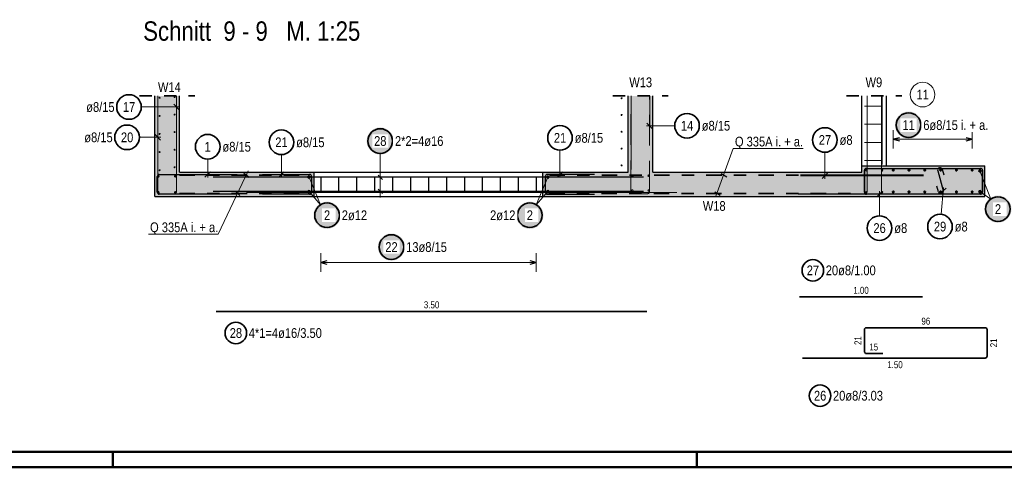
# Model space of a CAD drawing. Header units: millimetres. Extents: x -12.7 to 49.1, y -8.7 to 26.3.
# Tile 19 of 35: x 28.7 to 36.7, y 0 to 3.6. Entities that reach past the tile are written whole.
import ezdxf

# ---------------------------------------------------------------- set-up
doc = ezdxf.new("R2010")
doc.units = ezdxf.units.MM
doc.linetypes.add('DASHDOT', pattern=[1, 0.5, -0.25, 0, -0.25])
doc.linetypes.add('HIDDEN', pattern=[0.375, 0.25, -0.125])
doc.layers.add('nplo Bewehrung', color=7, linetype='Continuous', lineweight=20)
doc.styles.add('Arial Narrow', font='ARIALN.TTF')

msp = doc.modelspace()

# ---------------------------------------------------------------- hatches: boundary and pattern name
at = {"lineweight": 13, "true_color": 0xd7ffd7}
for points in [[(30.0418, 3.0165), (30.0418, 2.1983), (29.8418, 2.1983), (29.8418, 3.0165)], [(33.8918, 3.0165), (33.8918, 2.3983), (33.6918, 2.3983), (33.6918, 3.0165)], [(35.7918, 2.4483), (35.7918, 2.1983), (35.5918, 2.1983), (35.5918, 2.4483)], [(36.5918, 2.1983), (35.7918, 2.1983), (35.7918, 2.4483), (36.5918, 2.4483)], [(31.1368, 2.1983), (30.0418, 2.1983), (30.0418, 2.3983), (31.1368, 2.3983)], [(35.5918, 2.1983), (32.9968, 2.1983), (32.9968, 2.3983), (35.5918, 2.3983)]]:
    msp.add_hatch(color=254, dxfattribs=at).paths.add_polyline_path(points)
at = {"lineweight": 25, "true_color": 0xffffff}
for points in [[(36.0804, 2.7797), (36.0803, 2.7836), (36.0801, 2.7874), (36.0798, 2.7912), (36.0793, 2.795), (36.0787, 2.7988), (36.078, 2.8026), (36.0771, 2.8063), (36.0762, 2.81), (36.075, 2.8137), (36.0738, 2.8173), (36.0724, 2.8209), (36.0709, 2.8245), (36.0693, 2.8279), (36.0675, 2.8314), (36.0657, 2.8347), (36.0637, 2.838), (36.0616, 2.8412), (36.0594, 2.8444), (36.0571, 2.8474), (36.0547, 2.8504), (36.0522, 2.8533), (36.0495, 2.8561), (36.0468, 2.8588), (36.044, 2.8615), (36.0411, 2.864), (36.0381, 2.8664), (36.0351, 2.8687), (36.0319, 2.8709), (36.0287, 2.873), (36.0254, 2.875), (36.0221, 2.8768), (36.0186, 2.8786), (36.0152, 2.8802), (36.0116, 2.8817), (36.008, 2.8831), (36.0044, 2.8843), (36.0007, 2.8855), (35.997, 2.8865), (35.9933, 2.8873), (35.9895, 2.888), (35.9857, 2.8886), (35.9819, 2.8891), (35.9781, 2.8895), (35.9743, 2.8897), (35.9704, 2.8897), (35.9666, 2.8897), (35.9627, 2.8895), (35.9589, 2.8891), (35.9551, 2.8886), (35.9513, 2.888), (35.9475, 2.8873), (35.9438, 2.8865), (35.9401, 2.8855), (35.9364, 2.8843), (35.9328, 2.8831), (35.9292, 2.8817), (35.9257, 2.8802), (35.9222, 2.8786), (35.9188, 2.8768), (35.9154, 2.875), (35.9121, 2.873), (35.9089, 2.8709), (35.9058, 2.8687), (35.9027, 2.8664), (35.8997, 2.864), (35.8968, 2.8615), (35.894, 2.8588), (35.8913, 2.8561), (35.8887, 2.8533), (35.8861, 2.8504), (35.8837, 2.8474), (35.8814, 2.8444), (35.8792, 2.8412), (35.8771, 2.838), (35.8752, 2.8347), (35.8733, 2.8314), (35.8715, 2.8279), (35.8699, 2.8245), (35.8684, 2.8209), (35.867, 2.8173), (35.8658, 2.8137), (35.8647, 2.81), (35.8637, 2.8063), (35.8628, 2.8026), (35.8621, 2.7988), (35.8615, 2.795), (35.861, 2.7912), (35.8607, 2.7874), (35.8605, 2.7836), (35.8604, 2.7797), (35.8605, 2.7759), (35.8607, 2.772), (35.861, 2.7682), (35.8615, 2.7644), (35.8621, 2.7606), (35.8628, 2.7568), (35.8637, 2.7531), (35.8647, 2.7494), (35.8658, 2.7457), (35.867, 2.7421), (35.8684, 2.7385), (35.8699, 2.735), (35.8715, 2.7315), (35.8733, 2.7281), (35.8752, 2.7247), (35.8771, 2.7214), (35.8792, 2.7182), (35.8814, 2.7151), (35.8837, 2.712), (35.8861, 2.709), (35.8887, 2.7061), (35.8913, 2.7033), (35.894, 2.7006), (35.8968, 2.698), (35.8997, 2.6955), (35.9027, 2.693), (35.9058, 2.6907), (35.9089, 2.6885), (35.9121, 2.6864), (35.9154, 2.6845), (35.9188, 2.6826), (35.9222, 2.6809), (35.9257, 2.6792), (35.9292, 2.6777), (35.9328, 2.6764), (35.9364, 2.6751), (35.9401, 2.674), (35.9438, 2.673), (35.9475, 2.6721), (35.9513, 2.6714), (35.9551, 2.6708), (35.9589, 2.6703), (35.9627, 2.67), (35.9666, 2.6698), (35.9704, 2.6697), (35.9743, 2.6698), (35.9781, 2.67), (35.9819, 2.6703), (35.9857, 2.6708), (35.9895, 2.6714), (35.9933, 2.6721), (35.997, 2.673), (36.0007, 2.674), (36.0044, 2.6751), (36.008, 2.6764), (36.0116, 2.6777), (36.0152, 2.6792), (36.0186, 2.6809), (36.0221, 2.6826), (36.0254, 2.6845), (36.0287, 2.6864), (36.0319, 2.6885), (36.0351, 2.6907), (36.0381, 2.693), (36.0411, 2.6955), (36.044, 2.698), (36.0468, 2.7006), (36.0495, 2.7033), (36.0522, 2.7061), (36.0547, 2.709), (36.0571, 2.712), (36.0594, 2.7151), (36.0616, 2.7182), (36.0637, 2.7214), (36.0657, 2.7247), (36.0675, 2.7281), (36.0693, 2.7315), (36.0709, 2.735), (36.0724, 2.7385), (36.0738, 2.7421), (36.075, 2.7457), (36.0762, 2.7494), (36.0771, 2.7531), (36.078, 2.7568), (36.0787, 2.7606), (36.0793, 2.7644), (36.0798, 2.7682), (36.0801, 2.772)], [(31.7847, 2.6502), (31.7846, 2.654), (31.7844, 2.6579), (31.7841, 2.6617), (31.7836, 2.6655), (31.783, 2.6693), (31.7823, 2.6731), (31.7814, 2.6768), (31.7804, 2.6805), (31.7793, 2.6842), (31.7781, 2.6878), (31.7767, 2.6914), (31.7752, 2.6949), (31.7736, 2.6984), (31.7718, 2.7018), (31.77, 2.7052), (31.768, 2.7085), (31.7659, 2.7117), (31.7637, 2.7149), (31.7614, 2.7179), (31.759, 2.7209), (31.7564, 2.7238), (31.7538, 2.7266), (31.7511, 2.7293), (31.7483, 2.7319), (31.7454, 2.7345), (31.7424, 2.7369), (31.7394, 2.7392), (31.7362, 2.7414), (31.733, 2.7435), (31.7297, 2.7455), (31.7263, 2.7473), (31.7229, 2.7491), (31.7194, 2.7507), (31.7159, 2.7522), (31.7123, 2.7536), (31.7087, 2.7548), (31.705, 2.7559), (31.7013, 2.7569), (31.6976, 2.7578), (31.6938, 2.7585), (31.69, 2.7591), (31.6862, 2.7596), (31.6824, 2.7599), (31.6785, 2.7601), (31.6747, 2.7602), (31.6709, 2.7601), (31.667, 2.7599), (31.6632, 2.7596), (31.6594, 2.7591), (31.6556, 2.7585), (31.6518, 2.7578), (31.6481, 2.7569), (31.6444, 2.7559), (31.6407, 2.7548), (31.6371, 2.7536), (31.6335, 2.7522), (31.63, 2.7507), (31.6265, 2.7491), (31.6231, 2.7473), (31.6197, 2.7455), (31.6164, 2.7435), (31.6132, 2.7414), (31.61, 2.7392), (31.607, 2.7369), (31.604, 2.7345), (31.6011, 2.7319), (31.5983, 2.7293), (31.5956, 2.7266), (31.593, 2.7238), (31.5904, 2.7209), (31.588, 2.7179), (31.5857, 2.7149), (31.5835, 2.7117), (31.5814, 2.7085), (31.5794, 2.7052), (31.5776, 2.7018), (31.5758, 2.6984), (31.5742, 2.6949), (31.5727, 2.6914), (31.5713, 2.6878), (31.5701, 2.6842), (31.569, 2.6805), (31.568, 2.6768), (31.5671, 2.6731), (31.5664, 2.6693), (31.5658, 2.6655), (31.5653, 2.6617), (31.565, 2.6579), (31.5648, 2.654), (31.5647, 2.6502), (31.5648, 2.6464), (31.565, 2.6425), (31.5653, 2.6387), (31.5658, 2.6349), (31.5664, 2.6311), (31.5671, 2.6273), (31.568, 2.6236), (31.569, 2.6199), (31.5701, 2.6162), (31.5713, 2.6126), (31.5727, 2.609), (31.5742, 2.6055), (31.5758, 2.602), (31.5776, 2.5986), (31.5794, 2.5952), (31.5814, 2.5919), (31.5835, 2.5887), (31.5857, 2.5855), (31.588, 2.5825), (31.5904, 2.5795), (31.593, 2.5766), (31.5956, 2.5738), (31.5983, 2.5711), (31.6011, 2.5685), (31.604, 2.5659), (31.607, 2.5635), (31.61, 2.5612), (31.6132, 2.559), (31.6164, 2.5569), (31.6197, 2.5549), (31.6231, 2.5531), (31.6265, 2.5513), (31.63, 2.5497), (31.6335, 2.5482), (31.6371, 2.5468), (31.6407, 2.5456), (31.6444, 2.5445), (31.6481, 2.5435), (31.6518, 2.5426), (31.6556, 2.5419), (31.6594, 2.5413), (31.6632, 2.5408), (31.667, 2.5405), (31.6709, 2.5403), (31.6747, 2.5402), (31.6785, 2.5403), (31.6824, 2.5405), (31.6862, 2.5408), (31.69, 2.5413), (31.6938, 2.5419), (31.6976, 2.5426), (31.7013, 2.5435), (31.705, 2.5445), (31.7087, 2.5456), (31.7123, 2.5468), (31.7159, 2.5482), (31.7194, 2.5497), (31.7229, 2.5513), (31.7263, 2.5531), (31.7297, 2.5549), (31.733, 2.5569), (31.7362, 2.559), (31.7394, 2.5612), (31.7424, 2.5635), (31.7454, 2.5659), (31.7483, 2.5685), (31.7511, 2.5711), (31.7538, 2.5738), (31.7564, 2.5766), (31.759, 2.5795), (31.7614, 2.5825), (31.7637, 2.5855), (31.7659, 2.5887), (31.768, 2.5919), (31.77, 2.5952), (31.7718, 2.5986), (31.7736, 2.602), (31.7752, 2.6055), (31.7767, 2.609), (31.7781, 2.6126), (31.7793, 2.6162), (31.7804, 2.6199), (31.7814, 2.6236), (31.7823, 2.6273), (31.783, 2.6311), (31.7836, 2.6349), (31.7841, 2.6387), (31.7844, 2.6425)], [(31.876, 1.789), (31.876, 1.7928), (31.8758, 1.7967), (31.8754, 1.8005), (31.875, 1.8043), (31.8744, 1.8081), (31.8736, 1.8119), (31.8728, 1.8156), (31.8718, 1.8193), (31.8707, 1.823), (31.8694, 1.8266), (31.868, 1.8302), (31.8665, 1.8337), (31.8649, 1.8372), (31.8632, 1.8406), (31.8613, 1.844), (31.8593, 1.8473), (31.8572, 1.8505), (31.855, 1.8537), (31.8527, 1.8567), (31.8503, 1.8597), (31.8478, 1.8626), (31.8452, 1.8654), (31.8424, 1.8681), (31.8396, 1.8707), (31.8367, 1.8733), (31.8338, 1.8757), (31.8307, 1.878), (31.8275, 1.8802), (31.8243, 1.8823), (31.821, 1.8843), (31.8177, 1.8861), (31.8143, 1.8879), (31.8108, 1.8895), (31.8072, 1.891), (31.8037, 1.8924), (31.8, 1.8936), (31.7964, 1.8947), (31.7926, 1.8957), (31.7889, 1.8966), (31.7851, 1.8973), (31.7813, 1.8979), (31.7775, 1.8984), (31.7737, 1.8987), (31.7699, 1.8989), (31.766, 1.899), (31.7622, 1.8989), (31.7584, 1.8987), (31.7545, 1.8984), (31.7507, 1.8979), (31.7469, 1.8973), (31.7432, 1.8966), (31.7394, 1.8957), (31.7357, 1.8947), (31.732, 1.8936), (31.7284, 1.8924), (31.7248, 1.891), (31.7213, 1.8895), (31.7178, 1.8879), (31.7144, 1.8861), (31.711, 1.8843), (31.7077, 1.8823), (31.7045, 1.8802), (31.7014, 1.878), (31.6983, 1.8757), (31.6953, 1.8733), (31.6924, 1.8707), (31.6896, 1.8681), (31.6869, 1.8654), (31.6843, 1.8626), (31.6818, 1.8597), (31.6794, 1.8567), (31.677, 1.8537), (31.6748, 1.8505), (31.6728, 1.8473), (31.6708, 1.844), (31.6689, 1.8406), (31.6672, 1.8372), (31.6655, 1.8337), (31.664, 1.8302), (31.6627, 1.8266), (31.6614, 1.823), (31.6603, 1.8193), (31.6593, 1.8156), (31.6584, 1.8119), (31.6577, 1.8081), (31.6571, 1.8043), (31.6566, 1.8005), (31.6563, 1.7967), (31.6561, 1.7928), (31.656, 1.789), (31.6561, 1.7852), (31.6563, 1.7813), (31.6566, 1.7775), (31.6571, 1.7737), (31.6577, 1.7699), (31.6584, 1.7661), (31.6593, 1.7624), (31.6603, 1.7587), (31.6614, 1.755), (31.6627, 1.7514), (31.664, 1.7478), (31.6655, 1.7443), (31.6672, 1.7408), (31.6689, 1.7374), (31.6708, 1.734), (31.6728, 1.7307), (31.6748, 1.7275), (31.677, 1.7243), (31.6794, 1.7213), (31.6818, 1.7183), (31.6843, 1.7154), (31.6869, 1.7126), (31.6896, 1.7099), (31.6924, 1.7073), (31.6953, 1.7047), (31.6983, 1.7023), (31.7014, 1.7), (31.7045, 1.6978), (31.7077, 1.6957), (31.711, 1.6937), (31.7144, 1.6919), (31.7178, 1.6901), (31.7213, 1.6885), (31.7248, 1.687), (31.7284, 1.6856), (31.732, 1.6844), (31.7357, 1.6833), (31.7394, 1.6823), (31.7432, 1.6814), (31.7469, 1.6807), (31.7507, 1.6801), (31.7545, 1.6796), (31.7584, 1.6793), (31.7622, 1.6791), (31.766, 1.679), (31.7699, 1.6791), (31.7737, 1.6793), (31.7775, 1.6796), (31.7813, 1.6801), (31.7851, 1.6807), (31.7889, 1.6814), (31.7926, 1.6823), (31.7964, 1.6833), (31.8, 1.6844), (31.8037, 1.6856), (31.8072, 1.687), (31.8108, 1.6885), (31.8143, 1.6901), (31.8177, 1.6919), (31.821, 1.6937), (31.8243, 1.6957), (31.8275, 1.6978), (31.8307, 1.7), (31.8338, 1.7023), (31.8367, 1.7047), (31.8396, 1.7073), (31.8424, 1.7099), (31.8452, 1.7126), (31.8478, 1.7154), (31.8503, 1.7183), (31.8527, 1.7213), (31.855, 1.7243), (31.8572, 1.7275), (31.8593, 1.7307), (31.8613, 1.734), (31.8632, 1.7374), (31.8649, 1.7408), (31.8665, 1.7443), (31.868, 1.7478), (31.8694, 1.7514), (31.8707, 1.755), (31.8718, 1.7587), (31.8728, 1.7624), (31.8736, 1.7661), (31.8744, 1.7699), (31.875, 1.7737), (31.8754, 1.7775), (31.8758, 1.7813)]]:
    msp.add_hatch(color=7, dxfattribs=at).paths.add_polyline_path(points)
at = {"lineweight": 50, "true_color": 0xffffff}
for points in [[(36.8074, 2.0973), (36.8074, 2.1011), (36.8072, 2.105), (36.8068, 2.1088), (36.8064, 2.1126), (36.8058, 2.1164), (36.805, 2.1202), (36.8042, 2.1239), (36.8032, 2.1276), (36.8021, 2.1313), (36.8008, 2.1349), (36.7994, 2.1385), (36.7979, 2.142), (36.7963, 2.1455), (36.7946, 2.1489), (36.7927, 2.1523), (36.7907, 2.1556), (36.7886, 2.1588), (36.7864, 2.162), (36.7841, 2.165), (36.7817, 2.168), (36.7792, 2.1709), (36.7766, 2.1737), (36.7739, 2.1764), (36.771, 2.179), (36.7681, 2.1816), (36.7652, 2.184), (36.7621, 2.1863), (36.759, 2.1885), (36.7557, 2.1906), (36.7524, 2.1926), (36.7491, 2.1944), (36.7457, 2.1962), (36.7422, 2.1978), (36.7386, 2.1993), (36.7351, 2.2007), (36.7314, 2.2019), (36.7278, 2.203), (36.7241, 2.204), (36.7203, 2.2049), (36.7165, 2.2056), (36.7128, 2.2062), (36.7089, 2.2067), (36.7051, 2.207), (36.7013, 2.2072), (36.6974, 2.2073), (36.6936, 2.2072), (36.6898, 2.207), (36.6859, 2.2067), (36.6821, 2.2062), (36.6783, 2.2056), (36.6746, 2.2049), (36.6708, 2.204), (36.6671, 2.203), (36.6635, 2.2019), (36.6598, 2.2007), (36.6562, 2.1993), (36.6527, 2.1978), (36.6492, 2.1962), (36.6458, 2.1944), (36.6424, 2.1926), (36.6392, 2.1906), (36.6359, 2.1885), (36.6328, 2.1863), (36.6297, 2.184), (36.6267, 2.1816), (36.6238, 2.179), (36.621, 2.1764), (36.6183, 2.1737), (36.6157, 2.1709), (36.6132, 2.168), (36.6108, 2.165), (36.6085, 2.162), (36.6062, 2.1588), (36.6042, 2.1556), (36.6022, 2.1523), (36.6003, 2.1489), (36.5986, 2.1455), (36.597, 2.142), (36.5955, 2.1385), (36.5941, 2.1349), (36.5928, 2.1313), (36.5917, 2.1276), (36.5907, 2.1239), (36.5898, 2.1202), (36.5891, 2.1164), (36.5885, 2.1126), (36.588, 2.1088), (36.5877, 2.105), (36.5875, 2.1011), (36.5874, 2.0973), (36.5875, 2.0935), (36.5877, 2.0896), (36.588, 2.0858), (36.5885, 2.082), (36.5891, 2.0782), (36.5898, 2.0744), (36.5907, 2.0707), (36.5917, 2.067), (36.5928, 2.0633), (36.5941, 2.0597), (36.5955, 2.0561), (36.597, 2.0526), (36.5986, 2.0491), (36.6003, 2.0457), (36.6022, 2.0423), (36.6042, 2.039), (36.6062, 2.0358), (36.6085, 2.0326), (36.6108, 2.0296), (36.6132, 2.0266), (36.6157, 2.0237), (36.6183, 2.0209), (36.621, 2.0182), (36.6238, 2.0156), (36.6267, 2.013), (36.6297, 2.0106), (36.6328, 2.0083), (36.6359, 2.0061), (36.6392, 2.004), (36.6424, 2.002), (36.6458, 2.0002), (36.6492, 1.9984), (36.6527, 1.9968), (36.6562, 1.9953), (36.6598, 1.9939), (36.6635, 1.9927), (36.6671, 1.9916), (36.6708, 1.9906), (36.6746, 1.9897), (36.6783, 1.989), (36.6821, 1.9884), (36.6859, 1.9879), (36.6898, 1.9876), (36.6936, 1.9874), (36.6974, 1.9873), (36.7013, 1.9874), (36.7051, 1.9876), (36.7089, 1.9879), (36.7128, 1.9884), (36.7165, 1.989), (36.7203, 1.9897), (36.7241, 1.9906), (36.7278, 1.9916), (36.7314, 1.9927), (36.7351, 1.9939), (36.7386, 1.9953), (36.7422, 1.9968), (36.7457, 1.9984), (36.7491, 2.0002), (36.7524, 2.002), (36.7557, 2.004), (36.759, 2.0061), (36.7621, 2.0083), (36.7652, 2.0106), (36.7681, 2.013), (36.771, 2.0156), (36.7739, 2.0182), (36.7766, 2.0209), (36.7792, 2.0237), (36.7817, 2.0266), (36.7841, 2.0296), (36.7864, 2.0326), (36.7886, 2.0358), (36.7907, 2.039), (36.7927, 2.0423), (36.7946, 2.0457), (36.7963, 2.0491), (36.7979, 2.0526), (36.7994, 2.0561), (36.8008, 2.0597), (36.8021, 2.0633), (36.8032, 2.067), (36.8042, 2.0707), (36.805, 2.0744), (36.8058, 2.0782), (36.8064, 2.082), (36.8068, 2.0858), (36.8072, 2.0896)], [(31.3524, 2.0473), (31.3524, 2.0511), (31.3522, 2.055), (31.3518, 2.0588), (31.3513, 2.0626), (31.3507, 2.0664), (31.35, 2.0702), (31.3492, 2.0739), (31.3482, 2.0776), (31.347, 2.0813), (31.3458, 2.0849), (31.3444, 2.0885), (31.3429, 2.092), (31.3413, 2.0955), (31.3395, 2.0989), (31.3377, 2.1023), (31.3357, 2.1056), (31.3336, 2.1088), (31.3314, 2.112), (31.3291, 2.115), (31.3267, 2.118), (31.3242, 2.1209), (31.3215, 2.1237), (31.3188, 2.1264), (31.316, 2.129), (31.3131, 2.1316), (31.3101, 2.134), (31.3071, 2.1363), (31.3039, 2.1385), (31.3007, 2.1406), (31.2974, 2.1426), (31.2941, 2.1444), (31.2906, 2.1462), (31.2872, 2.1478), (31.2836, 2.1493), (31.28, 2.1507), (31.2764, 2.1519), (31.2727, 2.153), (31.269, 2.154), (31.2653, 2.1549), (31.2615, 2.1556), (31.2577, 2.1562), (31.2539, 2.1567), (31.2501, 2.157), (31.2463, 2.1572), (31.2424, 2.1573), (31.2386, 2.1572), (31.2347, 2.157), (31.2309, 2.1567), (31.2271, 2.1562), (31.2233, 2.1556), (31.2195, 2.1549), (31.2158, 2.154), (31.2121, 2.153), (31.2084, 2.1519), (31.2048, 2.1507), (31.2012, 2.1493), (31.1977, 2.1478), (31.1942, 2.1462), (31.1908, 2.1444), (31.1874, 2.1426), (31.1841, 2.1406), (31.1809, 2.1385), (31.1778, 2.1363), (31.1747, 2.134), (31.1717, 2.1316), (31.1688, 2.129), (31.166, 2.1264), (31.1633, 2.1237), (31.1607, 2.1209), (31.1582, 2.118), (31.1557, 2.115), (31.1534, 2.112), (31.1512, 2.1088), (31.1491, 2.1056), (31.1472, 2.1023), (31.1453, 2.0989), (31.1436, 2.0955), (31.1419, 2.092), (31.1404, 2.0885), (31.1391, 2.0849), (31.1378, 2.0813), (31.1367, 2.0776), (31.1357, 2.0739), (31.1348, 2.0702), (31.1341, 2.0664), (31.1335, 2.0626), (31.133, 2.0588), (31.1327, 2.055), (31.1325, 2.0511), (31.1324, 2.0473), (31.1325, 2.0435), (31.1327, 2.0396), (31.133, 2.0358), (31.1335, 2.032), (31.1341, 2.0282), (31.1348, 2.0244), (31.1357, 2.0207), (31.1367, 2.017), (31.1378, 2.0133), (31.1391, 2.0097), (31.1404, 2.0061), (31.1419, 2.0026), (31.1436, 1.9991), (31.1453, 1.9957), (31.1472, 1.9923), (31.1491, 1.989), (31.1512, 1.9858), (31.1534, 1.9826), (31.1557, 1.9796), (31.1582, 1.9766), (31.1607, 1.9737), (31.1633, 1.9709), (31.166, 1.9682), (31.1688, 1.9656), (31.1717, 1.963), (31.1747, 1.9606), (31.1778, 1.9583), (31.1809, 1.9561), (31.1841, 1.954), (31.1874, 1.952), (31.1908, 1.9502), (31.1942, 1.9484), (31.1977, 1.9468), (31.2012, 1.9453), (31.2048, 1.9439), (31.2084, 1.9427), (31.2121, 1.9416), (31.2158, 1.9406), (31.2195, 1.9397), (31.2233, 1.939), (31.2271, 1.9384), (31.2309, 1.9379), (31.2347, 1.9376), (31.2386, 1.9374), (31.2424, 1.9373), (31.2463, 1.9374), (31.2501, 1.9376), (31.2539, 1.9379), (31.2577, 1.9384), (31.2615, 1.939), (31.2653, 1.9397), (31.269, 1.9406), (31.2727, 1.9416), (31.2764, 1.9427), (31.28, 1.9439), (31.2836, 1.9453), (31.2872, 1.9468), (31.2906, 1.9484), (31.2941, 1.9502), (31.2974, 1.952), (31.3007, 1.954), (31.3039, 1.9561), (31.3071, 1.9583), (31.3101, 1.9606), (31.3131, 1.963), (31.316, 1.9656), (31.3188, 1.9682), (31.3215, 1.9709), (31.3242, 1.9737), (31.3267, 1.9766), (31.3291, 1.9796), (31.3314, 1.9826), (31.3336, 1.9858), (31.3357, 1.989), (31.3377, 1.9923), (31.3395, 1.9957), (31.3413, 1.9991), (31.3429, 2.0026), (31.3444, 2.0061), (31.3458, 2.0097), (31.347, 2.0133), (31.3482, 2.017), (31.3492, 2.0207), (31.35, 2.0244), (31.3507, 2.0282), (31.3513, 2.032), (31.3518, 2.0358), (31.3522, 2.0396)], [(33.0012, 2.0473), (33.0012, 2.0511), (33.001, 2.055), (33.0006, 2.0588), (33.0002, 2.0626), (32.9996, 2.0664), (32.9988, 2.0702), (32.998, 2.0739), (32.997, 2.0776), (32.9958, 2.0813), (32.9946, 2.0849), (32.9932, 2.0885), (32.9917, 2.092), (32.9901, 2.0955), (32.9883, 2.0989), (32.9865, 2.1023), (32.9845, 2.1056), (32.9824, 2.1088), (32.9802, 2.112), (32.9779, 2.115), (32.9755, 2.118), (32.973, 2.1209), (32.9704, 2.1237), (32.9676, 2.1264), (32.9648, 2.129), (32.9619, 2.1316), (32.9589, 2.134), (32.9559, 2.1363), (32.9527, 2.1385), (32.9495, 2.1406), (32.9462, 2.1426), (32.9429, 2.1444), (32.9394, 2.1462), (32.936, 2.1478), (32.9324, 2.1493), (32.9288, 2.1507), (32.9252, 2.1519), (32.9215, 2.153), (32.9178, 2.154), (32.9141, 2.1549), (32.9103, 2.1556), (32.9065, 2.1562), (32.9027, 2.1567), (32.8989, 2.157), (32.8951, 2.1572), (32.8912, 2.1573), (32.8874, 2.1572), (32.8836, 2.157), (32.8797, 2.1567), (32.8759, 2.1562), (32.8721, 2.1556), (32.8684, 2.1549), (32.8646, 2.154), (32.8609, 2.153), (32.8572, 2.1519), (32.8536, 2.1507), (32.85, 2.1493), (32.8465, 2.1478), (32.843, 2.1462), (32.8396, 2.1444), (32.8362, 2.1426), (32.8329, 2.1406), (32.8297, 2.1385), (32.8266, 2.1363), (32.8235, 2.134), (32.8205, 2.1316), (32.8176, 2.129), (32.8148, 2.1264), (32.8121, 2.1237), (32.8095, 2.1209), (32.807, 2.118), (32.8045, 2.115), (32.8022, 2.112), (32.8, 2.1088), (32.7979, 2.1056), (32.796, 2.1023), (32.7941, 2.0989), (32.7924, 2.0955), (32.7907, 2.092), (32.7892, 2.0885), (32.7879, 2.0849), (32.7866, 2.0813), (32.7855, 2.0776), (32.7845, 2.0739), (32.7836, 2.0702), (32.7829, 2.0664), (32.7823, 2.0626), (32.7818, 2.0588), (32.7815, 2.055), (32.7813, 2.0511), (32.7812, 2.0473), (32.7813, 2.0435), (32.7815, 2.0396), (32.7818, 2.0358), (32.7823, 2.032), (32.7829, 2.0282), (32.7836, 2.0244), (32.7845, 2.0207), (32.7855, 2.017), (32.7866, 2.0133), (32.7879, 2.0097), (32.7892, 2.0061), (32.7907, 2.0026), (32.7924, 1.9991), (32.7941, 1.9957), (32.796, 1.9923), (32.7979, 1.989), (32.8, 1.9858), (32.8022, 1.9826), (32.8045, 1.9796), (32.807, 1.9766), (32.8095, 1.9737), (32.8121, 1.9709), (32.8148, 1.9682), (32.8176, 1.9656), (32.8205, 1.963), (32.8235, 1.9606), (32.8266, 1.9583), (32.8297, 1.9561), (32.8329, 1.954), (32.8362, 1.952), (32.8396, 1.9502), (32.843, 1.9484), (32.8465, 1.9468), (32.85, 1.9453), (32.8536, 1.9439), (32.8572, 1.9427), (32.8609, 1.9416), (32.8646, 1.9406), (32.8684, 1.9397), (32.8721, 1.939), (32.8759, 1.9384), (32.8797, 1.9379), (32.8836, 1.9376), (32.8874, 1.9374), (32.8912, 1.9373), (32.8951, 1.9374), (32.8989, 1.9376), (32.9027, 1.9379), (32.9065, 1.9384), (32.9103, 1.939), (32.9141, 1.9397), (32.9178, 1.9406), (32.9215, 1.9416), (32.9252, 1.9427), (32.9288, 1.9439), (32.9324, 1.9453), (32.936, 1.9468), (32.9394, 1.9484), (32.9429, 1.9502), (32.9462, 1.952), (32.9495, 1.954), (32.9527, 1.9561), (32.9559, 1.9583), (32.9589, 1.9606), (32.9619, 1.963), (32.9648, 1.9656), (32.9676, 1.9682), (32.9704, 1.9709), (32.973, 1.9737), (32.9755, 1.9766), (32.9779, 1.9796), (32.9802, 1.9826), (32.9824, 1.9858), (32.9845, 1.989), (32.9865, 1.9923), (32.9883, 1.9957), (32.9901, 1.9991), (32.9917, 2.0026), (32.9932, 2.0061), (32.9946, 2.0097), (32.9958, 2.0133), (32.997, 2.017), (32.998, 2.0207), (32.9988, 2.0244), (32.9996, 2.0282), (33.0002, 2.032), (33.0006, 2.0358), (33.001, 2.0396)]]:
    msp.add_hatch(color=7, dxfattribs=at).paths.add_polyline_path(points)

# ---------------------------------------------------------------- linework, layer by layer
at = {"color": 2, "linetype": 'HIDDEN', "lineweight": 35, "ltscale": 0.25}
for p, q in [((29.7168, 3.0165), (30.1668, 3.0165)), ((33.5668, 3.0165), (34.0168, 3.0165)), ((35.4668, 3.0165), (35.9168, 3.0165))]:
    msp.add_line(p, q, dxfattribs=at)
at = {"color": 3, "linetype": 'Continuous', "lineweight": 25}
for p, q in [((29.8418, 2.1983), (29.8418, 3.0165)), ((30.0418, 2.3983), (30.0418, 3.0165)), ((33.6918, 2.3983), (33.6918, 3.0165)), ((33.8918, 2.3983), (33.8918, 3.0165)), ((35.5918, 2.4483), (35.5918, 3.0165)), ((35.7918, 2.4483), (35.7918, 3.0165)), ((30.0399, 2.9045), (29.9957, 2.9486)), ((33.8422, 2.7965), (33.8864, 2.7523)), ((29.8879, 2.6581), (29.8437, 2.7023)), ((35.8958, 2.6774), (35.8458, 2.664)), ((35.8458, 2.664), (35.8958, 2.6506)), ((36.4878, 2.664), (36.4378, 2.6774)), ((36.4378, 2.6506), (36.4878, 2.664)), ((35.5918, 2.4483), (35.7918, 2.4483)), ((35.5918, 2.3983), (35.5918, 2.4483)), ((35.6118, 2.2343), (35.6118, 2.4123)), ((35.6278, 2.4283), (36.5558, 2.4283)), ((35.7918, 2.4483), (36.5918, 2.4483)), ((36.2073, 2.408), (36.2529, 2.2494)), ((36.2589, 2.3737), (36.2458, 2.419)), ((36.5718, 2.4123), (36.5718, 2.2343)), ((36.5918, 2.1983), (36.5918, 2.4483)), ((29.8618, 2.2343), (29.8618, 2.3623)), ((29.8778, 2.3783), (30.5118, 2.3783)), ((30.0418, 2.3983), (31.1368, 2.3983)), ((30.25, 2.3562), (30.2942, 2.4004)), ((33.8168, 2.3553), (30.3168, 2.3553)), ((30.5665, 2.3891), (30.6091, 2.3579)), ((30.7168, 2.3783), (31.1008, 2.3783)), ((30.8492, 2.3562), (30.8934, 2.4004)), ((31.1168, 2.3623), (31.1168, 2.2343)), ((31.1368, 2.3983), (32.9968, 2.3983)), ((31.1368, 2.1983), (31.1368, 2.3983)), ((31.1908, 2.3633), (31.1908, 2.2283)), ((31.3368, 2.3633), (31.3368, 2.2283)), ((31.4828, 2.3633), (31.4828, 2.2283)), ((31.6288, 2.3633), (31.6288, 2.2283)), ((31.657, 2.373), (31.6924, 2.3377)), ((31.7748, 2.3633), (31.7748, 2.2283)), ((31.9208, 2.3633), (31.9208, 2.2283)), ((32.0668, 2.3633), (32.0668, 2.2283)), ((32.2128, 2.3633), (32.2128, 2.2283)), ((32.3588, 2.3633), (32.3588, 2.2283)), ((32.5048, 2.3633), (32.5048, 2.2283)), ((32.6508, 2.3633), (32.6508, 2.2283)), ((32.7968, 2.3633), (32.7968, 2.2283)), ((32.9428, 2.3633), (32.9428, 2.2283)), ((32.9968, 2.3983), (33.6918, 2.3983)), ((32.9968, 2.1983), (32.9968, 2.3983)), ((33.0168, 2.3623), (33.0168, 2.2343)), ((33.4168, 2.3783), (33.0328, 2.3783)), ((33.1143, 2.3562), (33.1585, 2.4004)), ((33.8918, 2.3983), (35.5918, 2.3983)), ((34.4475, 2.3852), (34.4927, 2.3589)), ((36.0918, 2.3683), (35.0918, 2.3683)), ((35.268, 2.3462), (35.3122, 2.3904)), ((31.657, 2.259), (31.6924, 2.2237)), ((36.2144, 2.2383), (36.2013, 2.2836)), ((36.2774, 2.2677), (36.2293, 2.2278)), ((29.8418, 2.1983), (30.0418, 2.1983)), ((30.5118, 2.2183), (29.8778, 2.2183)), ((30.0418, 2.1983), (31.1368, 2.1983)), ((33.8168, 2.2413), (30.3168, 2.2413)), ((30.5025, 2.2385), (30.5338, 2.2087)), ((31.1008, 2.2183), (30.7168, 2.2183)), ((31.1368, 2.1983), (32.9968, 2.1983)), ((32.9968, 2.1983), (35.5918, 2.1983)), ((33.0328, 2.2183), (33.4168, 2.2183)), ((34.3951, 2.2387), (34.4388, 2.211)), ((36.5558, 2.2183), (35.0718, 2.2183)), ((35.5918, 2.1983), (35.7918, 2.1983)), ((35.7618, 2.2183), (35.6278, 2.2183)), ((35.7565, 2.2404), (35.7123, 2.1962)), ((35.7918, 2.1983), (36.5918, 2.1983)), ((31.2408, 1.6774), (31.1908, 1.664)), ((31.1908, 1.664), (31.2408, 1.6506)), ((32.9428, 1.664), (32.8928, 1.6774)), ((32.8928, 1.6506), (32.9428, 1.664))]:
    msp.add_line(p, q, dxfattribs=at)
at = {"color": 6, "linetype": 'HIDDEN', "lineweight": 13}
for p, q in [((30.0178, 3.0165), (30.0178, 2.2383)), ((33.8643, 2.2383), (33.8643, 3.0165)), ((29.8658, 2.2383), (29.8658, 2.8183)), ((30.0178, 2.8183), (30.0178, 2.2383)), ((33.7123, 2.8683), (33.7123, 2.2383)), ((29.8658, 2.2383), (29.8658, 2.7183)), ((30.0018, 2.2223), (29.8818, 2.2223)), ((30.0018, 2.2223), (29.8818, 2.2223)), ((33.7283, 2.2223), (33.8483, 2.2223))]:
    msp.add_line(p, q, dxfattribs=at)
at = {"color": 5, "linetype": 'Continuous', "lineweight": 18}
for p, q in [((29.732, 2.9266), (30.0428, 2.9266)), ((34.0692, 2.7744), (33.8393, 2.7744)), ((35.8458, 2.739), (35.8458, 2.589)), ((36.4878, 2.589), (36.4878, 2.739)), ((29.7163, 2.6802), (29.8908, 2.6802)), ((36.4878, 2.664), (35.8458, 2.664)), ((33.1364, 2.5758), (33.1364, 2.3533)), ((34.5451, 2.5882), (34.4034, 2.2034)), ((35.1138, 2.5882), (34.5451, 2.5882)), ((30.2721, 2.5039), (30.2721, 2.3533)), ((30.8713, 2.5399), (30.8713, 2.3533)), ((31.6747, 2.5502), (31.6747, 2.4053)), ((35.2901, 2.5587), (35.2901, 2.3433)), ((30.3585, 1.8923), (30.6, 2.4086)), ((31.6747, 2.1913), (31.6747, 2.4053)), ((36.5508, 2.4073), (36.6393, 2.1786)), ((31.0958, 2.3573), (31.1904, 2.1327)), ((31.5997, 2.3553), (31.7497, 2.3553)), ((33.0378, 2.3573), (32.9432, 2.1327)), ((35.7344, 2.0429), (35.7344, 2.2433)), ((36.2353, 2.055), (36.2556, 2.2727)), ((31.0958, 2.2393), (31.1904, 2.1327)), ((31.5997, 2.2413), (31.7497, 2.2413)), ((33.0378, 2.2393), (32.9432, 2.1327)), ((36.5508, 2.2393), (36.6393, 2.1786)), ((30.3585, 1.8923), (29.7897, 1.8923)), ((31.1908, 1.739), (31.1908, 1.589)), ((32.9428, 1.589), (32.9428, 1.739)), ((32.9428, 1.664), (31.1908, 1.664))]:
    msp.add_line(p, q, dxfattribs=at)
at = {"color": 2, "linetype": 'DASHDOT', "lineweight": 35, "ltscale": 0.25}
for p, q in [((30.0418, 2.3733), (31.0659, 2.3733)), ((33.0511, 2.3733), (35.5918, 2.3733)), ((30.0418, 2.2233), (31.0659, 2.2233)), ((33.0496, 2.2233), (35.5918, 2.2233))]:
    msp.add_line(p, q, dxfattribs=at)
at = {"color": 2, "linetype": 'Continuous', "lineweight": 35}
for p, q in [((36.0834, 1.3842), (35.0834, 1.3842)), ((33.8417, 1.2668), (30.3417, 1.2668)), ((35.6278, 1.1341), (36.5933, 1.1341)), ((35.6118, 0.9401), (35.6118, 1.1181)), ((36.6093, 1.1181), (36.6093, 0.9026)), ((36.5933, 0.8866), (35.1093, 0.8866)), ((35.7618, 0.9241), (35.6278, 0.9241))]:
    msp.add_line(p, q, dxfattribs=at)
at = {"color": 4, "linetype": 'Continuous', "lineweight": 50}
for p, q in [((0.5, 0.125), (43.625, 0.125)), ((29.5, 0), (29.5, 0.125)), ((34.25, 0), (34.25, 0.125)), ((0, 0), (43.75, 0))]:
    msp.add_line(p, q, dxfattribs=at)
at = {"color": 9, "linetype": 'Continuous', "lineweight": 0}
for centre, radius in [((36.0849, 3.0271), 0.1), ((36.2308, 2.4183), 0.00111), ((36.5918, 2.2483), 0.00111), ((36.231, 2.2333), 0.00111)]:
    msp.add_circle(centre, radius, dxfattribs=at)
at = {"color": 2, "linetype": 'Continuous', "lineweight": 35}
for centre, radius in [((29.632, 2.9266), 0.1), ((34.1692, 2.7744), 0.1), ((35.9704, 2.7797), 0.1), ((29.6163, 2.6802), 0.1), ((30.8713, 2.6399), 0.1), ((31.6747, 2.6502), 0.1), ((33.1364, 2.6758), 0.1), ((35.2901, 2.6587), 0.1), ((30.2721, 2.6039), 0.1), ((36.6974, 2.0973), 0.1), ((31.2424, 2.0473), 0.1), ((32.8912, 2.0473), 0.1), ((35.7344, 1.9429), 0.1), ((36.226, 1.9554), 0.1), ((31.766, 1.789), 0.1), ((35.1924, 1.5996), 0.0875), ((30.5009, 1.0905), 0.0875), ((35.2512, 0.5814), 0.0875)]:
    msp.add_circle(centre, radius, dxfattribs=at)
at = {"color": 4, "linetype": 'Continuous', "lineweight": 50}
for centre, radius in [((35.8458, 2.4143), 0.004), ((35.8458, 2.4143), 0.004), ((35.8458, 2.4143), 0.0036), ((35.8458, 2.4143), 0.0028), ((35.8458, 2.4143), 0.002), ((35.8458, 2.4143), 0.0012), ((35.8458, 2.4143), 0.0004), ((35.9742, 2.4143), 0.004), ((35.9742, 2.4143), 0.004), ((35.9742, 2.4143), 0.0036), ((35.9742, 2.4143), 0.0028), ((35.9742, 2.4143), 0.002), ((35.9742, 2.4143), 0.0012), ((35.9742, 2.4143), 0.0004), ((36.1026, 2.4143), 0.004), ((36.1026, 2.4143), 0.004), ((36.1026, 2.4143), 0.0036), ((36.1026, 2.4143), 0.0028), ((36.1026, 2.4143), 0.002), ((36.1026, 2.4143), 0.0012), ((36.1026, 2.4143), 0.0004), ((36.231, 2.4143), 0.004), ((36.231, 2.4143), 0.004), ((36.231, 2.4143), 0.0036), ((36.231, 2.4143), 0.0028), ((36.231, 2.4143), 0.002), ((36.231, 2.4143), 0.0012), ((36.231, 2.4143), 0.0004), ((36.3594, 2.4143), 0.004), ((36.3594, 2.4143), 0.004), ((36.3594, 2.4143), 0.0036), ((36.3594, 2.4143), 0.0028), ((36.3594, 2.4143), 0.002), ((36.3594, 2.4143), 0.0012), ((36.3594, 2.4143), 0.0004), ((36.4878, 2.4143), 0.004), ((36.4878, 2.4143), 0.004), ((36.4878, 2.4143), 0.0036), ((36.4878, 2.4143), 0.0028), ((36.4878, 2.4143), 0.002), ((36.4878, 2.4143), 0.0012), ((36.4878, 2.4143), 0.0004), ((36.5508, 2.4073), 0.006), ((36.5508, 2.4073), 0.006), ((36.5508, 2.4073), 0.0054), ((36.5508, 2.4073), 0.0042), ((36.5508, 2.4073), 0.003), ((36.5508, 2.4073), 0.0018), ((36.5508, 2.4073), 0.0006), ((31.0958, 2.3573), 0.006), ((31.0958, 2.3573), 0.006), ((31.0958, 2.3573), 0.0054), ((31.0958, 2.3573), 0.0042), ((31.0958, 2.3573), 0.003), ((31.0958, 2.3573), 0.0018), ((31.0958, 2.3573), 0.0006), ((33.0378, 2.3573), 0.006), ((33.0378, 2.3573), 0.006), ((33.0378, 2.3573), 0.0054), ((33.0378, 2.3573), 0.0042), ((33.0378, 2.3573), 0.003), ((33.0378, 2.3573), 0.0018), ((33.0378, 2.3573), 0.0006), ((31.0958, 2.2393), 0.006), ((31.0958, 2.2393), 0.006), ((31.0958, 2.2393), 0.0054), ((31.0958, 2.2393), 0.0042), ((31.0958, 2.2393), 0.003), ((33.0378, 2.2393), 0.006), ((33.0378, 2.2393), 0.006), ((33.0378, 2.2393), 0.0054), ((33.0378, 2.2393), 0.0042), ((33.0378, 2.2393), 0.003), ((36.5508, 2.2393), 0.006), ((36.5508, 2.2393), 0.006), ((36.5508, 2.2393), 0.0054), ((36.5508, 2.2393), 0.0042), ((36.5508, 2.2393), 0.003), ((31.0958, 2.2393), 0.0018), ((31.0958, 2.2393), 0.0006), ((33.0378, 2.2393), 0.0018), ((33.0378, 2.2393), 0.0006), ((35.8458, 2.2373), 0.004), ((35.8458, 2.2373), 0.004), ((35.8458, 2.2373), 0.0036), ((35.8458, 2.2373), 0.0028), ((35.8458, 2.2373), 0.002), ((35.8458, 2.2373), 0.0012), ((35.8458, 2.2373), 0.0004), ((35.9742, 2.2373), 0.004), ((35.9742, 2.2373), 0.004), ((35.9742, 2.2373), 0.0036), ((35.9742, 2.2373), 0.0028), ((35.9742, 2.2373), 0.002), ((35.9742, 2.2373), 0.0012), ((35.9742, 2.2373), 0.0004), ((36.1026, 2.2373), 0.004), ((36.1026, 2.2373), 0.004), ((36.1026, 2.2373), 0.0036), ((36.1026, 2.2373), 0.0028), ((36.1026, 2.2373), 0.002), ((36.1026, 2.2373), 0.0012), ((36.1026, 2.2373), 0.0004), ((36.231, 2.2373), 0.004), ((36.231, 2.2373), 0.004), ((36.231, 2.2373), 0.0036), ((36.231, 2.2373), 0.0028), ((36.231, 2.2373), 0.002), ((36.231, 2.2373), 0.0012), ((36.231, 2.2373), 0.0004), ((36.3594, 2.2373), 0.004), ((36.3594, 2.2373), 0.004), ((36.3594, 2.2373), 0.0036), ((36.3594, 2.2373), 0.0028), ((36.3594, 2.2373), 0.002), ((36.3594, 2.2373), 0.0012), ((36.3594, 2.2373), 0.0004), ((36.4878, 2.2373), 0.004), ((36.4878, 2.2373), 0.004), ((36.4878, 2.2373), 0.0036), ((36.4878, 2.2373), 0.0028), ((36.4878, 2.2373), 0.002), ((36.4878, 2.2373), 0.0012), ((36.4878, 2.2373), 0.0004), ((36.5508, 2.2393), 0.0018), ((36.5508, 2.2393), 0.0006)]:
    msp.add_circle(centre, radius, dxfattribs=at)
at = {"color": 3, "linetype": 'Continuous', "lineweight": 25}
for centre, radius, start, end in [((35.6278, 2.4123), 0.016, 90, 180), ((36.2266, 2.4135), 0.02, 16.11575, 196.01575), ((36.5558, 2.4123), 0.016, 0, 90), ((29.8778, 2.3623), 0.016, 90, 180), ((31.1008, 2.3623), 0.016, 0, 90), ((33.0328, 2.3623), 0.016, 90, 180), ((36.2336, 2.2438), 0.02, 196.11575, 16.01575), ((29.8778, 2.2343), 0.016, 180, 270), ((31.1008, 2.2343), 0.016, 270, 0), ((33.0328, 2.2343), 0.016, 180, 270), ((35.6278, 2.2343), 0.016, 180, 270), ((36.5558, 2.2343), 0.016, 270, 0)]:
    msp.add_arc(centre, radius, start, end, dxfattribs=at)
at = {"color": 6, "linetype": 'HIDDEN', "lineweight": 13}
for centre, start, end in [((29.8818, 2.2383), 180, 270), ((29.8818, 2.2383), 180, 270), ((30.0018, 2.2383), 270, 0), ((30.0018, 2.2383), 270, 0), ((33.7283, 2.2383), 180, 270), ((33.8483, 2.2383), 270, 0)]:
    msp.add_arc(centre, 0.016, start, end, dxfattribs=at)
at = {"color": 2, "linetype": 'Continuous', "lineweight": 35}
for centre, start, end in [((35.6278, 1.1181), 90, 180), ((36.5933, 1.1181), 0, 90), ((35.6278, 0.9401), 180, 270), ((36.5933, 0.9026), 270, 0)]:
    msp.add_arc(centre, 0.016, start, end, dxfattribs=at)
at = {"layer": 'nplo Bewehrung', "color": 9, "linetype": 'Continuous', "lineweight": 0}
for p, q in [((29.8658, 2.2274), (29.8658, 3.0165)), ((33.7158, 2.4187), (33.7158, 3.0165)), ((33.8678, 2.7687), (33.8678, 3.0165)), ((33.8678, 2.7687), (33.8678, 3.0165)), ((33.8678, 2.7687), (33.8678, 3.0165)), ((33.8678, 2.7687), (33.8678, 3.0165)), ((33.8678, 2.7687), (33.8678, 3.0165)), ((33.8678, 2.7687), (33.8678, 3.0165)), ((33.8678, 2.7687), (33.8678, 3.0165)), ((33.8678, 2.7687), (33.8678, 3.0165)), ((33.8678, 2.7687), (33.8678, 3.0165)), ((33.8678, 2.7687), (33.8678, 3.0165)), ((33.8678, 2.7687), (33.8678, 3.0165)), ((33.8678, 2.7687), (33.8678, 3.0165)), ((33.8678, 2.7687), (33.8678, 3.0165)), ((33.8678, 2.7687), (33.8678, 3.0165)), ((33.8678, 2.7687), (33.8678, 3.0165)), ((35.6328, 2.2383), (35.6328, 3.0165)), ((35.7508, 2.2383), (35.7508, 3.0165)), ((35.7548, 2.4583), (35.7548, 3.0165)), ((35.6118, 2.9339), (35.7478, 2.9339)), ((35.6118, 2.7867), (35.7478, 2.7867)), ((35.6118, 2.6395), (35.7478, 2.6395)), ((35.6118, 2.4923), (35.7478, 2.4923)), ((35.6158, 2.2223), (35.6158, 2.4243)), ((35.6158, 2.4243), (36.5678, 2.4243)), ((36.5678, 2.4243), (36.5678, 2.2223)), ((35.0918, 2.3743), (36.0918, 2.3743)), ((30.5868, 2.2309), (34.0868, 2.2309)), ((36.5678, 2.2223), (35.0718, 2.2223)), ((35.7618, 2.2223), (35.6158, 2.2223))]:
    msp.add_line(p, q, dxfattribs=at)
for centre, radius in [((29.8808, 3.0022), 0.004), ((29.8808, 3.0022), 0.004), ((30.0028, 3.0072), 0.004), ((30.0028, 3.0072), 0.004), ((33.6378, 2.9982), 0.004), ((33.6378, 2.9982), 0.004), ((29.8808, 2.8547), 0.004), ((29.8808, 2.8547), 0.004), ((30.0028, 2.8647), 0.004), ((30.0028, 2.8647), 0.004), ((33.6378, 2.8617), 0.004), ((33.6378, 2.8617), 0.004), ((30.0028, 2.7223), 0.004), ((30.0028, 2.7223), 0.004), ((33.6378, 2.7253), 0.004), ((33.6378, 2.7253), 0.004), ((29.8808, 2.7073), 0.004), ((29.8808, 2.7073), 0.004), ((29.8808, 2.5598), 0.004), ((29.8808, 2.5598), 0.004), ((30.0028, 2.5798), 0.004), ((30.0028, 2.5798), 0.004), ((33.6378, 2.5888), 0.004), ((33.6378, 2.5888), 0.004), ((29.8808, 2.4123), 0.004), ((29.8808, 2.4123), 0.004), ((30.0028, 2.4373), 0.004), ((30.0028, 2.4373), 0.004), ((33.6378, 2.4523), 0.004), ((33.6378, 2.4523), 0.004), ((35.6278, 2.4123), 0.006), ((35.6278, 2.4123), 0.006), ((35.7558, 2.4127), 0.006), ((35.7558, 2.4127), 0.006), ((29.8718, 2.3633), 0.006), ((29.8718, 2.3633), 0.006), ((30.0068, 2.3633), 0.006), ((30.0068, 2.3633), 0.006), ((33.7268, 2.3683), 0.006), ((33.7268, 2.3683), 0.006), ((33.8568, 2.3683), 0.006), ((33.8568, 2.3683), 0.006), ((33.7245, 2.2482), 0.006), ((33.7245, 2.2482), 0.006), ((33.8568, 2.2483), 0.006), ((33.8568, 2.2483), 0.006), ((29.8718, 2.2333), 0.006), ((29.8718, 2.2333), 0.006), ((30.0068, 2.2333), 0.006), ((30.0068, 2.2333), 0.006), ((35.6278, 2.2343), 0.006), ((35.6278, 2.2343), 0.006), ((35.7558, 2.2343), 0.006), ((35.7558, 2.2343), 0.006)]:
    msp.add_circle(centre, radius, dxfattribs=at)

# ---------------------------------------------------------------- texts
at = {"color": 1, "lineweight": 70, "style": 'Arial Narrow'}
msp.add_text('Schnitt  9 - 9   M. 1:25', height=0.1575, dxfattribs=at).set_placement((29.7476, 3.4646))
at = {"color": 2, "lineweight": 35, "style": 'Arial Narrow'}
for s, p in [('W14', (29.8676, 3.0488)), ('W13', (33.6997, 3.0876)), ('W9', (35.621, 3.0876)), ('Q 335A i. + a.', (34.5589, 2.6062)), ('W18', (34.2979, 2.0834)), ('Q 335A i. + a.', (29.8036, 1.9103))]:
    msp.add_text(s, height=0.07875, dxfattribs=at).set_placement(p)
at = {"color": 9, "lineweight": 0, "insert": (36.0353, 3.0665), "char_height": 0.07875, "attachment_point": 1, "line_spacing_factor": 0.9, "style": 'Arial Narrow'}
msp.add_mtext('11', dxfattribs=at)
at = {"color": 2, "lineweight": 35, "attachment_point": 1, "line_spacing_factor": 0.9, "style": 'Arial Narrow'}
for s, insert, char_height in [('ø8/15', (29.2844, 2.9659), 0.07875), ('17', (29.5824, 2.9659), 0.07875), ('14', (34.1196, 2.8138), 0.07875), ('ø8/15', (34.2892, 2.8138), 0.07875), ('ø8/15', (29.2687, 2.7195), 0.07875), ('20', (29.5667, 2.7195), 0.07875), ('1', (30.2473, 2.6433), 0.0788), ('ø8/15', (30.3921, 2.6433), 0.07875), ('21', (30.8217, 2.6792), 0.07875), ('ø8/15', (30.9913, 2.6792), 0.07875), ('21', (33.0868, 2.7152), 0.07875), ('ø8/15', (33.2564, 2.7152), 0.07875), ('27', (35.2405, 2.6981), 0.07875), ('ø8', (35.4101, 2.6981), 0.07875), ('26', (35.6848, 1.9823), 0.07875), ('ø8', (35.8544, 1.9823), 0.07875), ('29', (36.1764, 1.9948), 0.07875), ('ø8', (36.346, 1.9948), 0.07875), ('27', (35.1428, 1.639), 0.07875), ('20ø8/1.00', (35.2974, 1.639), 0.07875), ('28', (30.4513, 1.1299), 0.07875), ('4*1=4ø16/3.50', (30.6059, 1.1299), 0.07875), ('26', (35.2016, 0.6208), 0.07875), ('20ø8/3.03', (35.3562, 0.6208), 0.07875)]:
    msp.add_mtext(s, dxfattribs=dict(at, insert=insert, char_height=char_height))
at = {"color": 3, "lineweight": 25, "char_height": 0.05625, "attachment_point": 1, "line_spacing_factor": 0.9, "style": 'Arial Narrow'}
for s, insert in [('1.00', (35.5215, 1.4655)), ('3.50', (32.0298, 1.348)), ('96', (36.0752, 1.2153)), ('15', (35.6514, 1.0053)), ('1.50', (35.7975, 0.8616))]:
    msp.add_mtext(s, dxfattribs=dict(at, insert=insert))
at = {"color": 3, "lineweight": 25, "char_height": 0.05625, "attachment_point": 1, "rotation": 90, "line_spacing_factor": 0.9, "style": 'Arial Narrow'}
for insert in [(35.5306, 0.9936), (36.6343, 0.9749)]:
    msp.add_mtext('21', dxfattribs=dict(at, insert=insert))

# ---------------------------------------------------------------- next in the draw order: texts
at = {"color": 2, "lineweight": 35, "attachment_point": 1, "line_spacing_factor": 0.9, "style": 'Arial Narrow', "bg_fill": 3, "box_fill_scale": 1.2, "bg_fill_color": 256, "bg_fill_true_color": 13158600, "bg_fill_transparency": 0}
for s, insert, char_height in [('11', (35.9208, 2.8191), 0.07875), ('6ø8/15 i. + a.', (36.0904, 2.8191), 0.07875), ('28', (31.6251, 2.6896), 0.07875), ('2*2=4ø16', (31.7947, 2.6896), 0.07875), ('2', (31.2176, 2.0867), 0.0788), ('2ø12', (31.3624, 2.0867), 0.07875), ('2ø12', (32.5681, 2.0867), 0.07875), ('2', (32.8664, 2.0867), 0.0788), ('2', (36.6726, 2.1367), 0.0788), ('22', (31.7164, 1.8284), 0.07875), ('13ø8/15', (31.886, 1.8284), 0.07875)]:
    msp.add_mtext(s, dxfattribs=dict(at, insert=insert, char_height=char_height))

doc.saveas('drawing.dxf')
